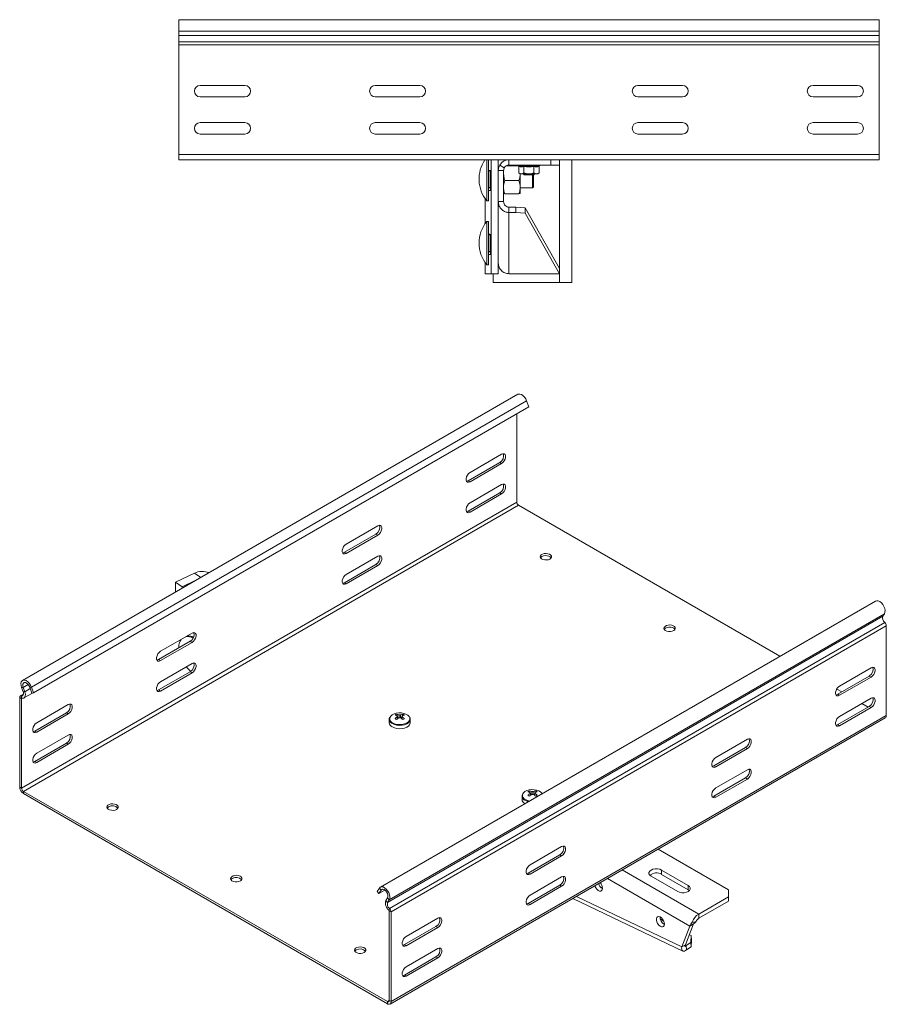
# Model space of a CAD drawing. Header units: millimetres. Extents: x 360 to 1383, y -722 to 611.
# Tile 5 of 6: x 360 to 855, y 50 to 611. Entities that reach past the tile are written whole.
import ezdxf

# ---------------------------------------------------------------- set-up
doc = ezdxf.new("R2010")
doc.units = ezdxf.units.MM

msp = doc.modelspace()

# ---------------------------------------------------------------- linework, layer by layer
at = {"color": 7, "linetype": 'Continuous', "lineweight": 15}
for p, q in [((850.64, 611.42), (450.64, 611.42)), ((450.64, 604.8), (450.64, 611.42)), ((850.64, 604.8), (850.64, 611.42)), ((850.64, 604.8), (450.64, 604.8)), ((450.64, 602.42), (450.64, 604.8)), ((850.64, 602.42), (450.64, 602.42)), ((450.64, 598.84), (450.64, 602.42)), ((850.64, 602.42), (850.64, 604.8)), ((850.64, 598.84), (850.64, 602.42)), ((850.64, 598.84), (450.64, 598.84)), ((450.64, 597.11), (450.64, 598.84)), ((850.64, 597.11), (450.64, 597.11)), ((450.64, 534.42), (450.64, 597.11)), ((850.64, 597.11), (850.64, 598.84)), ((850.64, 534.42), (850.64, 597.11)), ((488.39, 573.92), (462.89, 573.92)), ((588.39, 573.92), (562.89, 573.92)), ((712.89, 573.92), (738.39, 573.92)), ((812.89, 573.92), (838.39, 573.92)), ((462.89, 567.42), (488.39, 567.42)), ((562.89, 567.42), (588.39, 567.42)), ((738.39, 567.42), (712.89, 567.42)), ((838.39, 567.42), (812.89, 567.42)), ((488.39, 552.67), (462.89, 552.67)), ((588.39, 552.67), (562.89, 552.67)), ((712.89, 552.67), (738.39, 552.67)), ((812.89, 552.67), (838.39, 552.67)), ((462.89, 546.17), (488.39, 546.17)), ((562.89, 546.17), (588.39, 546.17)), ((738.39, 546.17), (712.89, 546.17)), ((838.39, 546.17), (812.89, 546.17)), ((850.64, 534.42), (450.64, 534.42)), ((450.64, 531.42), (450.64, 534.42)), ((850.64, 531.42), (850.64, 534.42)), ((639.14, 531.42), (450.64, 531.42)), ((626.53, 520.42), (626.53, 531.42)), ((627.53, 520.42), (627.53, 531.42)), ((629.15, 466.42), (629.15, 531.42)), ((633.14, 525.42), (633.14, 531.42)), ((633.95, 528.42), (636.55, 526.92)), ((639.14, 531.42), (639.14, 528.42)), ((639.14, 531.42), (663.14, 531.42)), ((639.14, 528.42), (663.14, 528.42)), ((643.92, 528.32), (644.58, 528.07)), ((656.71, 528.07), (657.37, 528.32)), ((663.14, 528.42), (663.14, 531.42)), ((663.14, 531.42), (668.14, 531.42)), ((668.14, 528.42), (663.14, 528.42)), ((850.64, 531.42), (668.14, 531.42)), ((668.14, 531.42), (668.14, 528.42)), ((675.14, 531.42), (675.14, 461.42)), ((627.53, 525.17), (627.78, 525.17)), ((627.78, 525.17), (627.78, 525.42)), ((627.78, 525.42), (628.34, 525.42)), ((627.78, 525.17), (627.78, 515.67)), ((628.71, 525.42), (628.34, 525.42)), ((628.71, 513.92), (628.71, 525.42)), ((636.14, 525.42), (633.14, 525.42)), ((633.14, 507.63), (633.14, 525.42)), ((636.14, 507.63), (636.14, 525.42)), ((637.6, 527.99), (644.72, 527.99)), ((644.87, 527.7), (644.87, 524.02)), ((644.87, 524.02), (645.64, 523.42)), ((645.64, 523.42), (646.31, 523.42)), ((645.64, 515.83), (645.64, 523.42)), ((650.64, 523.42), (646.31, 523.42)), ((647.64, 523.42), (647.64, 522.92)), ((647.64, 522.92), (653.64, 522.92)), ((647.76, 527.7), (647.76, 524.02)), ((650.64, 523.42), (654.97, 523.42)), ((652.73, 520.42), (652.73, 522.92)), ((653.23, 522.92), (653.23, 520.42)), ((653.53, 527.7), (653.53, 524.02)), ((653.64, 522.92), (653.64, 523.42)), ((654.97, 523.42), (655.64, 523.42)), ((655.64, 523.42), (656.42, 524.02)), ((656.42, 527.7), (656.42, 524.02)), ((626.53, 508.09), (626.53, 520.42)), ((627.53, 508.09), (627.53, 520.42)), ((636.86, 519.62), (644.93, 519.62)), ((652.73, 515.42), (652.73, 520.42)), ((653.23, 520.42), (653.23, 515.92)), ((627.78, 515.67), (627.53, 515.67)), ((627.53, 513.92), (628.71, 513.92)), ((627.78, 515.42), (627.78, 515.67)), ((628.71, 515.42), (627.78, 515.42)), ((636.86, 512.05), (644.93, 512.05)), ((645.64, 515.83), (645.64, 512.42)), ((645.64, 515.42), (652.73, 515.42)), ((652.73, 515.42), (653.23, 515.92)), ((625.66, 509.24), (625.66, 495.11)), ((626.53, 508.09), (627.53, 508.09)), ((636.14, 507.63), (633.14, 507.63)), ((633.14, 475.89), (633.14, 507.63)), ((639.14, 504.4), (639.14, 501.42)), ((643.14, 504.4), (639.14, 504.4)), ((639.14, 466.42), (639.14, 501.42)), ((643.14, 501.42), (639.14, 501.42)), ((643.14, 501.42), (643.14, 504.4)), ((643.14, 504.4), (648.4, 503.96)), ((648.4, 500.97), (643.14, 501.42)), ((648.4, 503.96), (648.4, 500.97)), ((668.13, 469.43), (648.4, 503.96)), ((668.14, 466.42), (648.4, 500.97)), ((627.53, 496.25), (626.53, 496.25)), ((626.53, 483.93), (626.53, 496.25)), ((627.53, 483.93), (627.53, 496.25)), ((627.78, 488.68), (627.78, 488.93)), ((627.78, 488.93), (628.34, 488.93)), ((628.71, 488.92), (628.34, 488.92)), ((628.71, 477.42), (628.71, 488.92)), ((626.53, 471.6), (626.53, 483.93)), ((627.53, 488.68), (627.78, 488.68)), ((627.53, 471.6), (627.53, 483.93)), ((627.78, 488.68), (627.78, 479.18)), ((627.78, 479.18), (627.53, 479.18)), ((627.78, 478.93), (627.78, 479.18)), ((628.71, 478.93), (627.78, 478.93)), ((625.66, 472.75), (625.66, 466.42)), ((627.53, 477.42), (628.71, 477.42)), ((633.14, 466.42), (633.14, 475.89)), ((625.68, 466.42), (625.66, 466.42)), ((625.68, 466.42), (629.15, 466.42)), ((626.53, 471.6), (627.53, 471.6)), ((633.14, 466.42), (629.15, 466.42)), ((630.14, 461.42), (630.14, 466.42)), ((639.14, 466.42), (668.14, 466.42)), ((668.14, 461.42), (630.14, 461.42)), ((675.14, 461.42), (668.14, 461.42)), ((644.26, 397.62), (361.42, 234.34)), ((649.32, 393.83), (366.47, 230.55)), ((650.55, 390.45), (649.32, 393.83)), ((650.55, 390.45), (367.71, 227.17)), ((643.68, 386.49), (643.68, 336.16)), ((616.99, 353), (635.02, 363.41)), ((633.96, 358.71), (615.93, 348.3)), ((635.02, 358.1), (616.99, 347.69)), ((635.02, 358.1), (633.96, 358.71)), ((616.99, 347.69), (615.93, 348.3)), ((616.99, 335.65), (635.02, 346.06)), ((633.96, 341.36), (615.93, 330.95)), ((635.02, 340.75), (616.99, 330.34)), ((635.02, 340.75), (633.96, 341.36)), ((643.68, 336.16), (360.84, 172.87)), ((644.74, 334.32), (361.9, 171.04)), ((644.74, 334.32), (794.03, 248.14)), ((616.99, 330.34), (615.93, 330.95)), ((546.28, 312.18), (564.31, 322.59)), ((563.25, 317.89), (545.22, 307.48)), ((564.31, 317.28), (546.28, 306.87)), ((564.31, 317.28), (563.25, 317.89)), ((546.28, 306.87), (545.22, 307.48)), ((546.28, 294.83), (564.31, 305.24)), ((563.25, 300.54), (545.22, 290.13)), ((564.31, 299.93), (546.28, 289.52)), ((564.31, 299.93), (563.25, 300.54)), ((459.58, 295.57), (448.79, 290.35)), ((448.79, 290.35), (452.64, 287.69)), ((448.79, 290.35), (448.79, 284.78)), ((460.09, 291.3), (452.64, 287.69)), ((452.64, 287.69), (452.64, 287)), ((546.28, 289.52), (545.22, 290.13)), ((848.61, 279.65), (565.77, 116.37)), ((852.77, 270.97), (569.93, 107.69)), ((853.67, 272.4), (570.83, 109.12)), ((852.77, 270.97), (853.67, 272.4)), ((853.84, 267.44), (570.99, 104.16)), ((854.75, 265.5), (571.91, 102.22)), ((854.75, 214.31), (854.75, 265.5)), ((458.24, 261.36), (440.21, 250.95)), ((456.24, 259.8), (455.87, 259.99)), ((459.4, 261.27), (458.77, 261.59)), ((439.15, 246.25), (457.18, 256.66)), ((440.21, 245.64), (458.24, 256.05)), ((458.24, 256.05), (457.18, 256.66)), ((440.21, 245.64), (439.15, 246.25)), ((458.24, 244.01), (440.21, 233.6)), ((439.15, 228.9), (457.18, 239.31)), ((440.21, 228.29), (458.24, 238.7)), ((457.09, 239.77), (457.43, 239.47)), ((458.24, 238.7), (457.18, 239.31)), ((827, 226.46), (845.03, 236.86)), ((828.06, 231.15), (846.09, 241.56)), ((846.09, 236.25), (828.06, 225.84)), ((846.09, 236.25), (845.03, 236.86)), ((366.47, 230.55), (365.54, 230.51)), ((366.77, 227.14), (365.54, 230.51)), ((367.71, 227.17), (366.47, 230.55)), ((361.95, 226.54), (360.15, 225.5)), ((360.99, 224.22), (360.69, 225.56)), ((361.79, 230.37), (360.86, 230.33)), ((360.86, 230.33), (361.76, 227.87)), ((361.76, 227.87), (362.69, 227.9)), ((361.79, 230.37), (362.69, 227.9)), ((362.2, 224.34), (367.05, 227.15)), ((366.77, 227.14), (367.71, 227.17)), ((440.21, 228.29), (439.15, 228.9)), ((826.43, 229.43), (829.29, 227.78)), ((828.06, 225.84), (827, 226.46)), ((360.84, 224.07), (359.78, 224.68)), ((359.78, 224.68), (359.78, 173.49)), ((360.84, 224.07), (360.84, 172.87)), ((387.53, 220.54), (369.5, 210.13)), ((827, 209.1), (845.03, 219.51)), ((828.06, 213.8), (846.09, 224.21)), ((840.78, 221.15), (844.32, 219.1)), ((846.09, 218.9), (845.03, 219.51)), ((368.44, 205.43), (386.47, 215.84)), ((369.5, 204.82), (387.53, 215.23)), ((387.53, 215.23), (386.47, 215.84)), ((854.75, 214.31), (571.91, 51.03)), ((575.17, 215.11), (576, 212.73)), ((575.41, 214.14), (575.43, 213.83)), ((578.54, 215.11), (577.72, 212.73)), ((846.09, 218.9), (828.06, 208.49)), ((570.86, 212.12), (570.86, 210.22)), ((571.29, 49.65), (854.13, 212.93)), ((582.86, 210.22), (582.86, 212.12)), ((828.06, 208.49), (827, 209.1)), ((369.5, 204.82), (368.44, 205.43)), ((387.53, 203.19), (369.5, 192.78)), ((368.44, 188.08), (386.47, 198.49)), ((369.5, 187.47), (387.53, 197.88)), ((387.53, 197.88), (386.47, 198.49)), ((757.35, 190.33), (775.38, 200.74)), ((756.29, 185.63), (774.32, 196.04)), ((775.38, 195.43), (757.35, 185.02)), ((775.38, 195.43), (774.32, 196.04)), ((369.5, 187.47), (368.44, 188.08)), ((757.35, 185.02), (756.29, 185.63)), ((757.35, 172.98), (775.38, 183.39)), ((756.29, 168.28), (774.32, 178.69)), ((775.38, 178.08), (757.35, 167.67)), ((775.38, 178.08), (774.32, 178.69)), ((359.78, 173.49), (360.84, 172.87)), ((361.9, 171.04), (569.79, 51.02)), ((361.9, 171.04), (361.9, 169.81)), ((361.9, 169.81), (569.79, 49.8)), ((651.01, 171.33), (651.83, 168.95)), ((651.25, 170.36), (651.27, 170.05)), ((654.38, 171.33), (653.56, 168.95)), ((646.7, 168.34), (646.7, 166.44)), ((757.35, 167.67), (756.29, 168.28)), ((669.31, 139.51), (651.28, 129.1)), ((764.6, 114.91), (724.46, 138.08)), ((668.25, 134.81), (650.22, 124.4)), ((651.28, 123.79), (669.31, 134.2)), ((669.31, 134.2), (668.25, 134.81)), ((651.28, 123.79), (650.22, 124.4)), ((741.61, 117.36), (726.41, 126.13)), ((726.41, 123.68), (726.41, 126.13)), ((726.41, 123.68), (741.61, 114.91)), ((669.31, 122.16), (651.28, 111.75)), ((720.4, 122.66), (735.6, 113.89)), ((565.21, 115.82), (563.98, 113.86)), ((563.98, 113.86), (564.92, 112.75)), ((568.33, 114.72), (564.92, 112.75)), ((566.15, 114.7), (564.92, 112.75)), ((566.15, 114.7), (565.21, 115.82)), ((668.25, 117.46), (650.22, 107.05)), ((651.28, 106.44), (669.31, 116.85)), ((669.31, 116.85), (668.25, 117.46)), ((691.81, 116.11), (692.65, 115.66)), ((741.61, 114.91), (741.61, 117.36)), ((741.61, 114.91), (742.29, 114.4)), ((764.6, 110.83), (764.6, 114.91)), ((568.99, 108.81), (569.89, 110.24)), ((568.99, 108.81), (569.93, 107.69)), ((570.83, 109.12), (569.89, 110.24)), ((569.93, 107.69), (570.83, 109.12)), ((651.28, 106.44), (650.22, 107.05)), ((675.7, 109.93), (738.54, 79.85)), ((747.63, 101.03), (764.6, 110.83)), ((747.63, 98.58), (764.6, 108.38)), ((764.6, 108.38), (764.6, 110.83)), ((570.7, 103.15), (570.99, 104.16)), ((571.91, 102.22), (570.85, 102.83)), ((570.85, 51.64), (570.85, 102.83)), ((571.91, 51.03), (571.91, 102.22)), ((598.6, 98.69), (580.57, 88.28)), ((725.71, 98.04), (727.6, 97.03)), ((743.95, 96.46), (745.79, 96.29)), ((747.63, 101.03), (747.63, 98.58)), ((597.54, 93.99), (579.51, 83.58)), ((580.57, 82.97), (598.6, 93.38)), ((598.6, 93.38), (597.54, 93.99)), ((737.94, 82.3), (742.6, 94.13)), ((740.06, 83.53), (744.72, 95.36)), ((744.72, 95.36), (742.6, 94.13)), ((743.2, 84.79), (740.37, 83.16)), ((742.29, 89.2), (743.22, 88.71)), ((743.2, 84.79), (743.22, 88.71)), ((743.38, 82.25), (743.2, 84.79)), ((743.22, 88.71), (743.4, 86.17)), ((743.4, 86.17), (743.38, 82.25)), ((580.57, 82.97), (579.51, 83.58)), ((598.6, 81.34), (580.57, 70.93)), ((740.06, 83.53), (737.94, 82.3)), ((740.37, 83.16), (740.55, 80.62)), ((743.38, 82.25), (740.55, 80.62)), ((597.54, 76.64), (579.51, 66.23)), ((580.57, 65.62), (598.6, 76.03)), ((598.6, 76.03), (597.54, 76.64)), ((580.57, 65.62), (579.51, 66.23)), ((569.79, 49.8), (569.79, 51.02)), ((570.85, 51.64), (571.91, 51.03))]:
    msp.add_line(p, q, dxfattribs=at)
at = {"color": 8, "linetype": 'Continuous', "lineweight": 15}
for p, q in [((650.64, 528.32), (643.92, 528.32)), ((657.37, 528.32), (650.64, 528.32)), ((668.14, 528.42), (668.14, 461.42)), ((628.71, 525.17), (627.78, 525.17)), ((627.78, 515.67), (628.71, 515.67)), ((625.68, 509.21), (625.68, 495.13)), ((628.71, 488.68), (627.78, 488.68)), ((627.78, 479.18), (628.71, 479.18)), ((625.68, 472.72), (625.68, 466.42)), ((463.19, 293.09), (459.58, 295.57)), ((364.66, 232.03), (361.79, 230.37)), ((361.89, 226.26), (360.69, 225.56)), ((365.83, 229.71), (362.69, 227.9)), ((361.06, 224.2), (360.84, 224.07)), ((658.19, 169.72), (658.07, 169.92)), ((747.63, 101.03), (703.96, 126.24)), ((742.6, 94.13), (695.47, 121.34)), ((567.02, 115.21), (566.15, 114.7)), ((677.76, 111.11), (737.94, 82.3)), ((740.37, 83.16), (739.99, 83.34)), ((570.85, 51.64), (569.79, 51.02))]:
    msp.add_line(p, q, dxfattribs=at)
at = {"color": 7, "linetype": 'Continuous', "lineweight": 15, "flags": 128}
for points in [[(643.74, 528.42), (643.75, 528.41), (643.92, 528.32)], [(657.37, 528.32), (657.54, 528.41), (657.54, 528.42)], [(649.32, 393.83), (648.78, 394.98), (648.06, 396.03), (647.22, 396.9), (646.31, 397.5), (645.43, 397.8), (644.63, 397.77), (644.26, 397.62)], [(635.02, 363.41), (635.8, 363.7), (636.5, 363.64), (637.01, 363.23), (637.28, 362.52), (637.28, 361.6), (637.01, 360.58), (636.5, 359.57), (635.8, 358.71), (635.02, 358.1)], [(616.99, 347.69), (616.2, 347.4), (615.51, 347.46), (615, 347.87), (614.72, 348.58), (614.72, 349.5), (615, 350.52), (615.51, 351.53), (616.2, 352.39), (616.99, 353)], [(615.93, 348.3), (615.14, 348.01), (614.92, 347.99)], [(635.02, 346.06), (635.8, 346.35), (636.5, 346.29), (637.01, 345.88), (637.28, 345.17), (637.28, 344.25), (637.01, 343.23), (636.5, 342.22), (635.8, 341.36), (635.02, 340.75)], [(616.99, 330.34), (616.2, 330.05), (615.51, 330.11), (615, 330.52), (614.72, 331.23), (614.72, 332.15), (615, 333.17), (615.51, 334.17), (616.2, 335.03), (616.99, 335.65)], [(615.93, 330.95), (615.14, 330.66), (614.92, 330.64)], [(564.31, 322.59), (565.09, 322.88), (565.78, 322.82), (566.3, 322.41), (566.57, 321.7), (566.57, 320.78), (566.3, 319.76), (565.78, 318.75), (565.09, 317.89), (564.31, 317.28)], [(546.28, 306.87), (545.49, 306.58), (544.8, 306.64), (544.29, 307.05), (544.01, 307.76), (544.01, 308.68), (544.29, 309.7), (544.8, 310.71), (545.49, 311.57), (546.28, 312.18)], [(545.22, 307.48), (544.43, 307.19), (544.21, 307.17)], [(564.31, 305.24), (565.09, 305.53), (565.78, 305.47), (566.3, 305.06), (566.57, 304.35), (566.57, 303.43), (566.3, 302.4), (565.78, 301.4), (565.09, 300.54), (564.31, 299.93)], [(662.6, 303.6), (663.22, 304.1), (663.52, 304.7), (663.48, 305.31), (663.09, 305.89), (662.4, 306.36), (661.48, 306.68), (660.43, 306.8), (659.37, 306.73), (658.41, 306.45), (657.65, 306.02), (657.18, 305.46), (657.05, 304.85), (657.27, 304.25), (657.82, 303.72), (658.63, 303.32), (659.63, 303.09), (660.7, 303.07), (661.72, 303.24), (662.6, 303.6)], [(657.23, 304.32), (657.38, 304.53), (658, 305.03)], [(658, 305.03), (658.87, 305.39), (659.9, 305.56), (660.96, 305.54), (661.96, 305.31), (662.78, 304.92), (663.33, 304.39), (663.37, 304.32)], [(546.28, 289.52), (545.49, 289.23), (544.8, 289.29), (544.29, 289.7), (544.01, 290.41), (544.01, 291.33), (544.29, 292.35), (544.8, 293.35), (545.49, 294.21), (546.28, 294.83)], [(545.22, 290.13), (544.43, 289.84), (544.21, 289.82)], [(853.67, 272.4), (853.98, 273.21), (854.03, 274.22), (853.83, 275.35), (853.39, 276.52), (852.74, 277.63), (851.95, 278.58), (851.06, 279.31), (850.16, 279.74), (849.31, 279.85), (848.61, 279.65)], [(733.31, 262.78), (733.93, 263.28), (734.23, 263.88), (734.19, 264.49), (733.8, 265.07), (733.11, 265.54), (732.19, 265.86), (731.14, 265.98), (730.08, 265.91), (729.12, 265.63), (728.36, 265.2), (727.89, 264.64), (727.76, 264.03), (727.98, 263.43), (728.53, 262.89), (729.34, 262.5), (730.34, 262.27), (731.41, 262.25), (732.44, 262.42), (733.31, 262.78)], [(727.94, 263.5), (728.09, 263.71), (728.71, 264.21)], [(728.71, 264.21), (729.58, 264.57), (730.61, 264.74), (731.68, 264.72), (732.67, 264.49), (733.49, 264.1), (734.04, 263.56), (734.08, 263.5)], [(458.24, 256.05), (459.03, 256.66), (459.72, 257.52), (460.23, 258.53), (460.5, 259.55), (460.5, 260.47), (460.23, 261.18), (459.72, 261.59), (459.03, 261.65), (458.24, 261.36)], [(440.21, 250.95), (439.42, 250.33), (438.73, 249.47), (438.22, 248.47), (437.95, 247.45), (437.95, 246.53), (438.22, 245.82), (438.73, 245.41), (439.42, 245.35), (440.21, 245.64)], [(438.14, 245.94), (438.36, 245.96), (439.15, 246.25)], [(458.24, 238.7), (459.03, 239.31), (459.72, 240.17), (460.23, 241.17), (460.5, 242.2), (460.5, 243.12), (460.23, 243.83), (459.72, 244.24), (459.03, 244.3), (458.24, 244.01)], [(846.09, 241.56), (846.88, 241.85), (847.57, 241.79), (848.08, 241.38), (848.35, 240.67), (848.35, 239.75), (848.08, 238.73), (847.57, 237.73), (846.88, 236.87), (846.09, 236.25)], [(366.47, 230.55), (365.94, 231.7), (365.22, 232.75), (364.37, 233.61), (363.47, 234.22), (362.58, 234.52), (361.78, 234.49), (361.14, 234.13), (360.7, 233.47), (360.49, 232.57), (360.55, 231.49), (360.86, 230.33)], [(365.54, 230.51), (365.08, 231.44), (364.46, 232.26), (363.74, 232.85), (363.01, 233.15), (362.36, 233.12), (361.87, 232.78), (361.59, 232.14), (361.57, 231.31), (361.79, 230.37)], [(440.21, 233.6), (439.42, 232.98), (438.73, 232.12), (438.22, 231.12), (437.95, 230.1), (437.95, 229.18), (438.22, 228.47), (438.73, 228.06), (439.42, 228), (440.21, 228.29)], [(828.06, 225.84), (827.27, 225.55), (826.58, 225.61), (826.07, 226.02), (825.8, 226.73), (825.8, 227.65), (826.07, 228.67), (826.58, 229.68), (827.27, 230.54), (828.06, 231.15)], [(360.69, 225.56), (360.5, 225.59), (360.33, 225.57), (360.17, 225.51), (360.03, 225.42), (359.92, 225.28), (359.84, 225.11), (359.79, 224.91), (359.78, 224.68)], [(361.76, 227.87), (361.9, 227.36), (361.96, 226.88), (361.94, 226.45), (361.83, 226.08), (361.64, 225.79), (361.37, 225.61), (361.05, 225.53), (360.69, 225.56)], [(362.69, 227.9), (362.92, 227.1), (363.02, 226.33), (362.98, 225.63), (362.8, 225.04), (362.5, 224.58), (362.08, 224.28), (361.57, 224.16), (360.99, 224.22)], [(438.14, 228.59), (438.36, 228.61), (439.15, 228.9)], [(825.99, 226.14), (826.21, 226.16), (827, 226.46)], [(360.99, 224.22), (360.96, 224.22), (360.93, 224.22), (360.9, 224.21), (360.88, 224.19), (360.86, 224.17), (360.85, 224.14), (360.84, 224.11), (360.84, 224.07)], [(387.53, 215.23), (388.32, 215.84), (389.01, 216.7), (389.52, 217.71), (389.79, 218.73), (389.79, 219.65), (389.52, 220.36), (389.01, 220.77), (388.32, 220.83), (387.53, 220.54)], [(846.09, 224.21), (846.88, 224.5), (847.57, 224.44), (848.08, 224.03), (848.35, 223.32), (848.35, 222.4), (848.08, 221.38), (847.57, 220.37), (846.88, 219.51), (846.09, 218.9)], [(582.23, 213.7), (582.16, 213.81), (581.42, 214.53), (580.4, 215.12), (579.15, 215.54), (577.76, 215.77), (576.32, 215.8), (574.9, 215.62), (573.61, 215.24), (572.53, 214.69), (571.72, 214), (571.33, 213.43)], [(828.06, 208.49), (827.27, 208.2), (826.58, 208.26), (826.07, 208.67), (825.8, 209.38), (825.8, 210.3), (826.07, 211.32), (826.58, 212.33), (827.27, 213.19), (828.06, 213.8)], [(369.5, 210.13), (368.71, 209.51), (368.02, 208.65), (367.51, 207.65), (367.24, 206.63), (367.24, 205.71), (367.51, 205), (368.02, 204.59), (368.71, 204.53), (369.5, 204.82)], [(570.86, 212.12), (570.86, 212.01), (570.87, 211.95)], [(572.62, 207.78), (573.8, 207.24), (575.18, 206.9), (576.67, 206.76), (578.17, 206.84), (579.58, 207.14), (580.83, 207.63), (581.82, 208.28), (582.5, 209.05), (582.83, 209.9), (582.86, 210.22)], [(825.99, 208.79), (826.21, 208.81), (827, 209.1)], [(367.43, 205.12), (367.65, 205.14), (368.44, 205.43)], [(387.53, 197.88), (388.32, 198.49), (389.01, 199.35), (389.52, 200.35), (389.79, 201.38), (389.79, 202.3), (389.52, 203.01), (389.01, 203.42), (388.32, 203.48), (387.53, 203.19)], [(775.38, 200.74), (776.17, 201.03), (776.86, 200.97), (777.37, 200.56), (777.64, 199.85), (777.64, 198.93), (777.37, 197.91), (776.86, 196.91), (776.17, 196.05), (775.38, 195.43)], [(369.5, 192.78), (368.71, 192.16), (368.02, 191.3), (367.51, 190.3), (367.24, 189.28), (367.24, 188.36), (367.51, 187.65), (368.02, 187.24), (368.71, 187.18), (369.5, 187.47)], [(367.43, 187.77), (367.65, 187.79), (368.44, 188.08)], [(757.35, 185.02), (756.56, 184.73), (755.87, 184.79), (755.36, 185.2), (755.08, 185.91), (755.08, 186.83), (755.36, 187.85), (755.87, 188.86), (756.56, 189.72), (757.35, 190.33)], [(755.28, 185.32), (755.5, 185.34), (756.29, 185.63)], [(775.38, 183.39), (776.17, 183.68), (776.86, 183.62), (777.37, 183.21), (777.64, 182.5), (777.64, 181.58), (777.37, 180.56), (776.86, 179.55), (776.17, 178.69), (775.38, 178.08)], [(658.07, 169.92), (657.99, 170.03), (657.26, 170.75), (656.23, 171.34), (654.99, 171.76), (653.6, 171.99), (652.15, 172.02), (650.74, 171.84), (649.45, 171.46), (648.37, 170.91), (647.55, 170.22), (647.16, 169.65)], [(757.35, 167.67), (756.56, 167.38), (755.87, 167.44), (755.36, 167.85), (755.08, 168.56), (755.08, 169.48), (755.36, 170.5), (755.87, 171.5), (756.56, 172.36), (757.35, 172.98)], [(415.11, 160.73), (414.24, 160.37), (413.21, 160.19), (412.14, 160.22), (411.15, 160.44), (410.33, 160.84), (409.78, 161.37), (409.56, 161.98), (409.7, 162.59), (410.17, 163.15), (410.92, 163.58), (411.88, 163.85), (412.94, 163.93), (413.99, 163.8), (414.91, 163.49), (415.6, 163.02), (415.99, 162.44), (416.04, 161.82), (415.73, 161.23), (415.11, 160.73)], [(646.7, 168.34), (646.7, 168.23), (646.7, 168.17)], [(755.28, 167.97), (755.5, 167.99), (756.29, 168.28)], [(410.51, 162.16), (409.89, 161.66), (409.74, 161.44)], [(669.31, 134.2), (670.1, 134.81), (670.79, 135.67), (671.3, 136.68), (671.58, 137.7), (671.58, 138.62), (671.3, 139.33), (670.79, 139.74), (670.1, 139.8), (669.31, 139.51)], [(651.28, 129.1), (650.5, 128.49), (649.8, 127.63), (649.29, 126.62), (649.02, 125.6), (649.02, 124.68), (649.29, 123.97), (649.8, 123.56), (650.5, 123.5), (651.28, 123.79)], [(650.22, 124.4), (649.44, 124.11), (649.22, 124.09)], [(726.41, 126.13), (725.34, 126.59), (724.07, 126.82), (722.74, 126.82), (721.48, 126.59), (720.4, 126.13), (719.62, 125.51), (719.21, 124.78), (719.21, 124.02), (719.62, 123.29), (720.4, 122.66)], [(485.82, 119.91), (484.95, 119.55), (483.92, 119.37), (482.85, 119.4), (481.86, 119.62), (481.04, 120.02), (480.49, 120.55), (480.27, 121.16), (480.41, 121.77), (480.88, 122.33), (481.63, 122.76), (482.59, 123.03), (483.66, 123.11), (484.7, 122.98), (485.62, 122.67), (486.31, 122.2), (486.7, 121.62), (486.75, 121), (486.44, 120.41), (485.82, 119.91)], [(481.22, 121.34), (480.6, 120.84), (480.45, 120.62)], [(669.31, 116.85), (670.1, 117.46), (670.79, 118.32), (671.3, 119.33), (671.58, 120.35), (671.58, 121.27), (671.3, 121.98), (670.79, 122.39), (670.1, 122.45), (669.31, 122.16)], [(570.83, 109.12), (571.14, 109.93), (571.19, 110.94), (570.99, 112.07), (570.55, 113.24), (569.9, 114.35), (569.1, 115.3), (568.22, 116.02), (567.31, 116.46), (566.47, 116.57), (565.75, 116.35), (565.21, 115.82)], [(569.89, 110.24), (570.12, 110.91), (570.1, 111.78), (569.82, 112.73), (569.33, 113.64), (568.68, 114.42), (567.95, 114.96), (567.23, 115.2), (566.6, 115.11), (566.15, 114.7)], [(688.25, 117.17), (688.33, 116.94), (688.79, 115.98), (689.43, 115.14), (690.16, 114.5), (690.91, 114.14), (691.61, 114.09), (692.16, 114.36), (692.52, 114.92), (692.65, 115.71)], [(735.6, 113.89), (736.68, 113.44), (737.94, 113.2), (739.27, 113.2), (740.54, 113.44), (741.61, 113.89), (742.4, 114.51), (742.81, 115.24), (742.81, 116.01), (742.4, 116.74), (741.61, 117.36)], [(651.28, 111.75), (650.5, 111.13), (649.8, 110.27), (649.29, 109.27), (649.02, 108.25), (649.02, 107.33), (649.29, 106.62), (649.8, 106.21), (650.5, 106.15), (651.28, 106.44)], [(650.22, 107.05), (649.44, 106.76), (649.22, 106.74)], [(598.6, 93.38), (599.39, 93.99), (600.08, 94.85), (600.59, 95.86), (600.87, 96.88), (600.87, 97.8), (600.59, 98.51), (600.08, 98.92), (599.39, 98.98), (598.6, 98.69)], [(728, 95.3), (727.88, 96.23), (727.52, 97.21), (726.96, 98.12), (726.27, 98.87), (725.52, 99.38), (724.78, 99.59), (724.15, 99.48), (723.68, 99.06), (723.44, 98.37), (723.44, 97.5), (723.68, 96.53), (724.15, 95.57), (724.78, 94.73), (725.52, 94.09), (726.27, 93.73), (726.96, 93.68), (727.52, 93.95), (727.88, 94.51), (728, 95.3)], [(580.57, 88.28), (579.79, 87.67), (579.09, 86.81), (578.58, 85.8), (578.31, 84.78), (578.31, 83.86), (578.58, 83.15), (579.09, 82.74), (579.79, 82.68), (580.57, 82.97)], [(556.53, 79.09), (555.66, 78.73), (554.63, 78.55), (553.56, 78.58), (552.57, 78.8), (551.75, 79.2), (551.2, 79.73), (550.98, 80.34), (551.12, 80.95), (551.59, 81.51), (552.34, 81.94), (553.3, 82.21), (554.37, 82.29), (555.41, 82.16), (556.33, 81.85), (557.02, 81.38), (557.41, 80.8), (557.46, 80.18), (557.15, 79.59), (556.53, 79.09)], [(551.93, 80.52), (551.31, 80.01), (551.16, 79.8)], [(579.51, 83.58), (578.72, 83.29), (578.5, 83.27)], [(598.6, 76.03), (599.39, 76.64), (600.08, 77.5), (600.59, 78.51), (600.87, 79.53), (600.87, 80.45), (600.59, 81.16), (600.08, 81.57), (599.39, 81.63), (598.6, 81.34)], [(580.57, 70.93), (579.79, 70.31), (579.09, 69.45), (578.58, 68.45), (578.31, 67.43), (578.31, 66.51), (578.58, 65.8), (579.09, 65.39), (579.79, 65.33), (580.57, 65.62)], [(579.51, 66.23), (578.72, 65.94), (578.5, 65.92)]]:
    msp.add_lwpolyline(points, dxfattribs=at)
at = {"color": 8, "linetype": 'Continuous', "lineweight": 15, "flags": 128}
for points in [[(572.78, 210.13), (573.92, 209.62), (575.25, 209.28), (576.68, 209.15), (578.12, 209.23), (579.48, 209.51), (580.68, 209.98), (581.63, 210.61), (582.29, 211.35), (582.6, 212.17), (582.56, 213), (582.23, 213.7)], [(572.62, 209.67), (573.8, 209.14), (575.18, 208.8), (576.67, 208.66), (578.17, 208.74), (579.58, 209.04), (580.83, 209.53), (581.82, 210.18), (582.5, 210.95), (582.83, 211.8), (582.86, 212.14)], [(648.45, 165.89), (649.64, 165.36), (650.3, 165.17)], [(648.61, 166.35), (649.76, 165.84), (650.93, 165.53)]]:
    msp.add_lwpolyline(points, dxfattribs=at)
at = {"color": 7, "linetype": 'Continuous', "lineweight": 15}
for centre, radius, start, end in [((462.89, 570.67), 3.25, 90, 270), ((488.39, 570.67), 3.25, 270, 90), ((562.89, 570.67), 3.25, 90, 270), ((588.39, 570.67), 3.25, 270, 90), ((712.89, 570.67), 3.25, 90, 270), ((738.39, 570.67), 3.25, 270, 90), ((812.89, 570.67), 3.25, 90, 270), ((838.39, 570.67), 3.25, 270, 90), ((462.89, 549.42), 3.25, 90, 270), ((488.39, 549.42), 3.25, 270, 90), ((562.89, 549.42), 3.25, 90, 270), ((588.39, 549.42), 3.25, 270, 90), ((712.89, 549.42), 3.25, 90, 270), ((738.39, 549.42), 3.25, 270, 90), ((812.89, 549.42), 3.25, 90, 270), ((838.39, 549.42), 3.25, 270, 90), ((641.68, 520.42), 19.53, 145.7218, 219.1279), ((639.14, 525.42), 6, 150, 180), ((639.14, 525.42), 6, 90, 150), ((639.14, 525.42), 3, 90, 150), ((627.78, 525.67), 0.25, 180, 270), ((639.14, 525.42), 3, 150, 180), ((627.78, 515.17), 0.25, 90, 180), ((641.68, 483.93), 19.53, 140.8721, 219.1279), ((627.78, 489.18), 0.25, 180, 270), ((627.78, 478.68), 0.25, 90, 180), ((631.91, 362.49), 4.29, 298.4611, 16.6993), ((631.91, 345.14), 4.29, 298.4611, 16.6993), ((645.98, 336.26), 2.31, 182.6055, 237.3948), ((561.2, 321.67), 4.29, 298.4611, 16.6993), ((561.2, 304.32), 4.29, 298.4611, 16.6993), ((464.09, 285.47), 11.07, 69.5746, 114.0858), ((855.84, 269.97), 3.23, 161.906, 231.6039), ((851.93, 265.36), 2.82, 2.9302, 47.624), ((455.46, 252.35), 7.02, 60.9694, 95.9685), ((456.18, 252.95), 6.83, 64.1635, 96.2161), ((455.13, 260.44), 4.29, 298.4612, 16.6992), ((458.2, 253.44), 7.54, 144.9185, 184.0383), ((470.11, 254.32), 19.53, 218.8368, 228.1723), ((455.13, 243.09), 4.29, 298.4612, 16.6992), ((842.98, 240.64), 4.29, 298.4611, 16.6993), ((384.42, 219.62), 4.29, 298.4609, 16.6995), ((842.98, 223.29), 4.29, 298.4611, 16.6993), ((578.14, 208.82), 6.96, 115.2172, 124.7774), ((572.85, 208.16), 6.51, 66.8807, 78.3425), ((582.89, 203.48), 12.61, 126.392, 133.7635), ((573.86, 208.73), 6.51, 66.8807, 78.3425), ((575.88, 213.89), 0.53, 151.0988, 208.9012), ((576.86, 212.18), 2.58, 80.0908, 99.9092), ((579.86, 208.73), 6.51, 101.6575, 113.1193), ((580.86, 208.16), 6.51, 101.6575, 113.1193), ((577.84, 213.89), 0.53, 331.0998, 28.8979), ((570.82, 203.48), 12.61, 46.2365, 53.608), ((575.58, 208.82), 6.96, 55.2226, 64.7827), ((853.28, 214.14), 1.48, 305.0186, 6.2935), ((573.74, 210.44), 2.89, 184.2068, 247.1136), ((564.31, 194.34), 20.74, 58.4013, 61.604), ((583.9, 202.9), 12.61, 126.392, 133.7635), ((576.86, 215.59), 2.58, 260.0892, 279.9116), ((569.82, 202.9), 12.61, 46.2365, 53.608), ((589.41, 194.34), 20.74, 118.3959, 121.5987), ((384.42, 202.26), 4.29, 298.4609, 16.6995), ((772.27, 199.82), 4.29, 298.4611, 16.6993), ((772.27, 182.47), 4.29, 298.4611, 16.6993), ((364.38, 173.7), 4.61, 182.6059, 237.3944), ((363.14, 172.98), 2.31, 182.6055, 237.3948), ((653.98, 165.04), 6.96, 115.2172, 124.7774), ((648.69, 164.38), 6.51, 66.8807, 78.3424), ((658.73, 159.7), 12.61, 126.392, 133.7635), ((640.14, 150.56), 20.74, 58.4013, 61.604), ((649.7, 164.95), 6.51, 66.8807, 78.3424), ((659.74, 159.12), 12.61, 126.392, 133.7635), ((651.71, 170.11), 0.53, 151.0966, 208.9022), ((652.7, 168.4), 2.58, 80.0904, 99.9099), ((652.7, 171.81), 2.58, 260.0884, 279.912), ((655.7, 164.95), 6.51, 101.6575, 113.1193), ((645.66, 159.12), 12.61, 46.2363, 53.6082), ((656.7, 164.38), 6.51, 101.6575, 113.1193), ((653.68, 170.11), 0.53, 331.0986, 28.9003), ((646.66, 159.7), 12.61, 46.2363, 53.6082), ((651.42, 165.04), 6.96, 55.2226, 64.7828), ((665.24, 150.57), 20.73, 118.395, 121.5996), ((649.54, 166.65), 2.86, 184.084, 245.6082), ((412.75, 158.44), 4.34, 43.8449, 121.0026), ((666.21, 138.59), 4.29, 298.4612, 16.6992), ((723.45, 118.43), 6.03, 60.5653, 128.1573), ((483.46, 117.61), 4.34, 43.8447, 121.0029), ((666.21, 121.24), 4.29, 298.4612, 16.6992), ((695.09, 119.78), 4.92, 196.3631, 240.1424), ((687.56, 115.45), 5.09, 2.9766, 43.0547), ((573.91, 107.2), 5.17, 161.906, 231.6038), ((573, 106.69), 3.23, 161.906, 231.6039), ((570.38, 102.81), 0.47, 2.9304, 47.6235), ((569.09, 102.07), 2.82, 2.9302, 47.624), ((595.5, 97.77), 4.29, 298.4609, 16.6995), ((730.28, 99.27), 4.75, 178.7626, 241.2321), ((752.59, 93.28), 9.21, 122.638, 159.7729), ((750.11, 94.7), 4.6, 122.6379, 159.7729), ((554.17, 76.79), 4.34, 43.8448, 121.0027), ((595.5, 80.42), 4.29, 298.4609, 16.6995), ((570.2, 51.53), 0.655, 230.7967, 9.214), ((570.62, 50.82), 1.31, 230.7967, 9.214)]:
    msp.add_arc(centre, radius, start, end, dxfattribs=at)
at = {"color": 8, "linetype": 'Continuous', "lineweight": 15}
for centre, radius, start, end in [((573.92, 212.49), 3.11, 190.0908, 245.0885), ((573.66, 212.49), 2.52, 157.8671, 249.528), ((649.5, 168.71), 2.52, 157.8662, 249.5289), ((649.76, 168.71), 3.11, 190.0909, 245.0885)]:
    msp.add_arc(centre, radius, start, end, dxfattribs=at)
at = {"color": 7, "linetype": 'Continuous', "lineweight": 15}
for major_axis, ratio, start_param, end_param in [((4.26, 4.45), 0.345502, 1.916812, 2.440411), ((2.63, 1.94), 0.126227, 1.887485, 2.411084)]:
    msp.add_ellipse((746.84, 96.58), major_axis=major_axis, ratio=ratio, start_param=start_param, end_param=end_param, dxfattribs=at)
for points, knots in [([(636.14, 523.8), (636.14, 523.9), (636.15, 524.65), (636.25, 525.73), (636.51, 526.67), (636.6, 526.97)], [0, 0, 0, 0, 0.092828, 0.703034, 1, 1, 1, 1]), ([(636.86, 519.62), (636.66, 520.3), (636.26, 521.67), (636.18, 523.09), (636.14, 523.8)], [0, 0, 0, 0, 0.495457, 1, 1, 1, 1]), ([(644.58, 528.07), (644.7, 528.03), (645.3, 527.83), (646.33, 527.68), (647.21, 527.95), (647.61, 528.07)], [0, 0, 0, 0, 0.118083, 0.592258, 1, 1, 1, 1]), ([(644.58, 528.07), (644.58, 528.07), (644.62, 528.06), (644.7, 528.02), (644.79, 527.93), (644.86, 527.82), (644.87, 527.74), (644.87, 527.7)], [0, 0, 0, 0, 0.00791, 0.267535, 0.5286, 0.763811, 1, 1, 1, 1]), ([(647.76, 527.7), (647.28, 527.57), (646.32, 527.3), (645.36, 527.57), (644.87, 527.7)], [0, 0, 0, 0, 0.492148, 1, 1, 1, 1]), ([(644.87, 524.02), (645.3, 523.74), (645.77, 523.43), (646.26, 523.42), (646.31, 523.42)], [0, 0, 0, 0, 0.896038, 1, 1, 1, 1]), ([(644.93, 519.62), (645.13, 520.3), (645.51, 521.56), (645.58, 522.87), (645.61, 523.48)], [0, 0, 0, 0, 0.537087, 1, 1, 1, 1]), ([(646.31, 523.42), (646.71, 523.5), (647.2, 523.6), (647.67, 523.95), (647.76, 524.02)], [0, 0, 0, 0, 0.801463, 1, 1, 1, 1]), ([(647.61, 528.07), (647.85, 528.03), (649.03, 527.83), (651.08, 527.68), (652.86, 527.95), (653.68, 528.07)], [0, 0, 0, 0, 0.118084, 0.592259, 1, 1, 1, 1]), ([(647.76, 527.7), (647.75, 527.74), (647.75, 527.82), (647.72, 527.93), (647.67, 528.02), (647.63, 528.06), (647.61, 528.07), (647.61, 528.07)], [0, 0, 0, 0, 0.2361825, 0.4713995, 0.7324712, 0.9920805, 1, 1, 1, 1]), ([(653.53, 527.7), (652.58, 527.57), (650.66, 527.3), (648.73, 527.57), (647.76, 527.7)], [0, 0, 0, 0, 0.492146, 1, 1, 1, 1]), ([(650.64, 523.42), (650.5, 523.42), (649.55, 523.44), (648.57, 523.7), (647.79, 524), (647.76, 524.02)], [0, 0, 0, 0, 0.148489, 0.96557, 1, 1, 1, 1]), ([(653.53, 524.02), (653.29, 523.92), (652.36, 523.58), (651.37, 523.48), (650.64, 523.42)], [0, 0, 0, 0, 0.2632529, 1, 1, 1, 1]), ([(653.53, 527.7), (653.53, 527.74), (653.54, 527.82), (653.57, 527.93), (653.62, 528.02), (653.66, 528.06), (653.68, 528.07), (653.68, 528.07)], [0, 0, 0, 0, 0.236186, 0.471397, 0.732471, 0.992094, 1, 1, 1, 1]), ([(656.42, 527.7), (655.94, 527.57), (654.98, 527.3), (654.02, 527.57), (653.53, 527.7)], [0, 0, 0, 0, 0.492148, 1, 1, 1, 1]), ([(653.53, 524.02), (653.96, 523.74), (654.43, 523.43), (654.92, 523.42), (654.97, 523.42)], [0, 0, 0, 0, 0.896038, 1, 1, 1, 1]), ([(653.68, 528.07), (653.79, 528.03), (654.38, 527.83), (655.39, 527.68), (656.29, 527.95), (656.71, 528.07)], [0, 0, 0, 0, 0.118083, 0.592258, 1, 1, 1, 1]), ([(654.97, 523.42), (655.37, 523.5), (655.86, 523.6), (656.33, 523.95), (656.42, 524.02)], [0, 0, 0, 0, 0.801463, 1, 1, 1, 1]), ([(656.42, 527.7), (656.42, 527.74), (656.43, 527.82), (656.49, 527.93), (656.59, 528.02), (656.67, 528.06), (656.71, 528.07), (656.71, 528.07)], [0, 0, 0, 0, 0.23618, 0.471387, 0.732469, 0.992091, 1, 1, 1, 1]), ([(636.14, 515.83), (636.15, 516.18), (636.19, 517.46), (636.58, 518.71), (636.86, 519.62)], [0, 0, 0, 0, 0.268634, 1, 1, 1, 1]), ([(645.64, 515.83), (645.63, 516.18), (645.59, 517.46), (645.21, 518.71), (644.93, 519.62)], [0, 0, 0, 0, 0.268634, 1, 1, 1, 1]), ([(636.86, 512.05), (636.75, 512.37), (636.33, 513.6), (636.22, 514.88), (636.14, 515.83)], [0, 0, 0, 0, 0.257552, 1, 1, 1, 1]), ([(636.14, 512.45), (636.14, 512.44), (636.15, 512.36), (636.31, 512.23), (636.67, 512.11), (636.86, 512.05)], [0, 0, 0, 0, 0.070089, 0.530783, 1, 1, 1, 1]), ([(644.93, 512.05), (645.04, 512.37), (645.46, 513.6), (645.56, 514.88), (645.64, 515.83)], [0, 0, 0, 0, 0.257552, 1, 1, 1, 1]), ([(645.64, 512.45), (645.64, 512.44), (645.64, 512.36), (645.48, 512.23), (645.11, 512.11), (644.93, 512.05)], [0, 0, 0, 0, 0.070089, 0.530783, 1, 1, 1, 1]), ([(633.14, 507.63), (633.22, 506.91), (633.36, 505.47), (634.49, 503.57), (636.13, 502.16), (637.8, 501.52), (638.82, 501.44), (639.14, 501.42)], [0, 0, 0, 0, 0.22415, 0.448337, 0.672522, 0.896707, 1, 1, 1, 1]), ([(636.14, 507.63), (636.2, 507.17), (636.31, 506.3), (637.08, 505.24), (638.06, 504.57), (638.8, 504.46), (639.14, 504.4)], [0, 0, 0, 0, 0.279292, 0.530053, 0.780744, 1, 1, 1, 1]), ([(639.14, 466.42), (638.36, 466.51), (636.79, 466.7), (634.8, 468.09), (633.41, 470.08), (633.23, 471.65), (633.14, 472.44)], [0, 0, 0, 0, 0.25, 0.5, 0.75, 1, 1, 1, 1]), ([(575.51, 212.29), (575.48, 212.64), (575.45, 213.08), (575.42, 213.53), (575.41, 213.63)], [0, 0, 0, 0, 0.779787, 1, 1, 1, 1]), ([(576.53, 213.04), (576.5, 213.5), (576.46, 214.06), (576.42, 214.62), (576.42, 214.72)], [0, 0, 0, 0, 0.809026, 1, 1, 1, 1]), ([(577.3, 214.72), (577.3, 214.62), (577.26, 214.05), (577.22, 213.49), (577.19, 213.04)], [0, 0, 0, 0, 0.190185, 1, 1, 1, 1]), ([(578.31, 213.63), (578.3, 213.53), (578.27, 213.08), (578.23, 212.64), (578.21, 212.29)], [0, 0, 0, 0, 0.220213, 1, 1, 1, 1]), ([(578.27, 213.63), (578.28, 213.69), (578.29, 213.86), (578.3, 214.04), (578.31, 214.14)], [0, 0, 0, 0, 0.3800518, 1, 1, 1, 1]), ([(582.82, 212.15), (582.83, 212.27), (582.85, 212.69), (582.67, 213.18), (582.42, 213.49), (582.37, 213.56)], [0, 0, 0, 0, 0.255211, 0.83709, 1, 1, 1, 1]), ([(571.17, 213.26), (571.13, 213.21), (570.92, 212.89), (570.81, 212.41), (570.89, 212.01), (570.9, 211.92)], [0, 0, 0, 0, 0.129925, 0.787663, 1, 1, 1, 1]), ([(647.01, 169.48), (646.97, 169.43), (646.75, 169.11), (646.65, 168.63), (646.72, 168.23), (646.74, 168.14)], [0, 0, 0, 0, 0.129922, 0.787663, 1, 1, 1, 1]), ([(651.35, 168.51), (651.32, 168.86), (651.29, 169.3), (651.26, 169.75), (651.25, 169.85)], [0, 0, 0, 0, 0.779787, 1, 1, 1, 1]), ([(652.37, 169.25), (652.34, 169.71), (652.3, 170.27), (652.26, 170.84), (652.25, 170.94)], [0, 0, 0, 0, 0.810742, 1, 1, 1, 1]), ([(653.14, 170.94), (653.13, 170.84), (653.1, 170.27), (653.06, 169.71), (653.03, 169.26)], [0, 0, 0, 0, 0.190185, 1, 1, 1, 1]), ([(654.14, 169.85), (654.14, 169.75), (654.1, 169.3), (654.07, 168.86), (654.05, 168.51)], [0, 0, 0, 0, 0.220213, 1, 1, 1, 1]), ([(654.11, 169.85), (654.11, 169.91), (654.13, 170.08), (654.14, 170.26), (654.14, 170.36)], [0, 0, 0, 0, 0.3800518, 1, 1, 1, 1]), ([(737.94, 82.3), (737.88, 81.81), (737.77, 80.81), (738.24, 79.91), (739.03, 79.64), (739.88, 79.99), (740.39, 80.46), (740.55, 80.62)], [0, 0, 0, 0, 0.22415, 0.448337, 0.672522, 0.896707, 1, 1, 1, 1]), ([(740.06, 83.53), (739.94, 83.27), (739.72, 82.77), (739.8, 82.49), (740.06, 82.59), (740.27, 82.98), (740.37, 83.16)], [0, 0, 0, 0, 0.279292, 0.530053, 0.780744, 1, 1, 1, 1])]:
    msp.add_open_spline(points, degree=3, knots=knots, dxfattribs=at)

doc.saveas('drawing.dxf')
